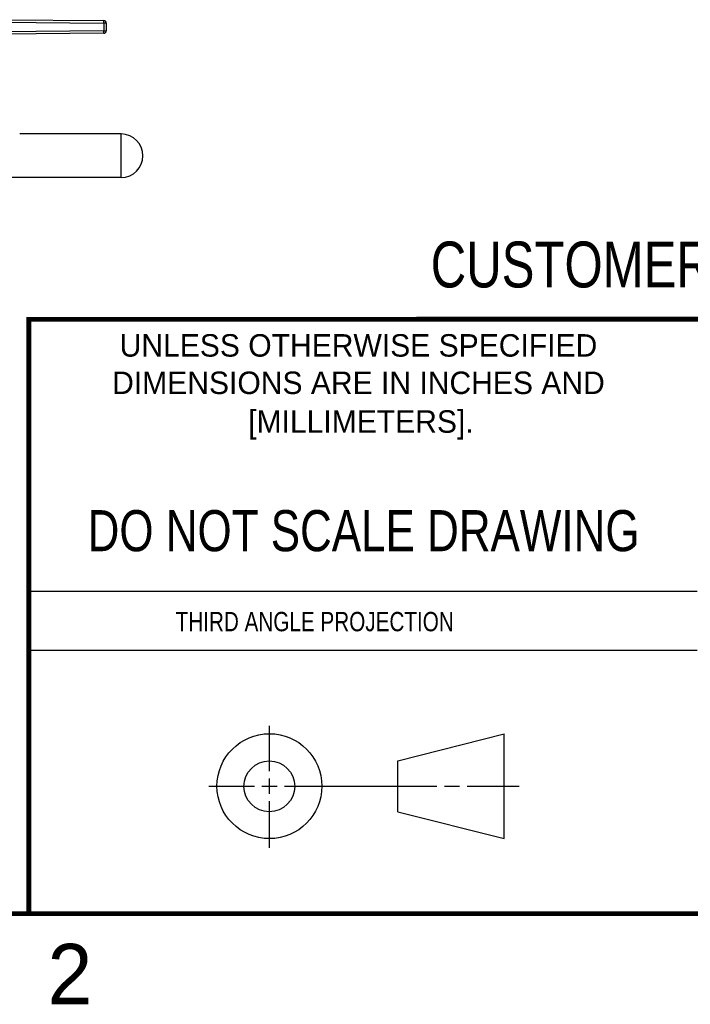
# Model space of a CAD drawing. Header units: inches. Extents: x 0 to 22, y 0 to 17.
# Tile 22 of 47: x 13.6 to 16.3, y 0.1 to 4.2. Entities that reach past the tile are written whole.
import ezdxf

# ---------------------------------------------------------------- set-up
doc = ezdxf.new("R2010")
doc.units = ezdxf.units.IN
doc.header["$LTSCALE"] = 1.21
doc.header["$MEASUREMENT"] = 0
doc.layers.get('0').update_dxf_attribs({"linetype": 'CONTINUOUS'})
doc.layers.add('02___PRT_ALL_AXES', color=7, linetype='CONTINUOUS')
doc.styles.get("Standard").update_dxf_attribs({"font": 'txt', "width": 0.8})
doc.styles.add('TEXTSTYLE_2', font='txt')

msp = doc.modelspace()

# ---------------------------------------------------------------- linework, layer by layer
at = {"color": 7, "linetype": 'CONTINUOUS'}
for p, q in [((13.5005, 4.1991), (13.9206, 4.1954)), ((13.5004, 4.1891), (13.9207, 4.1854)), ((13.9207, 4.1854), (13.9206, 4.1954)), ((13.9306, 4.1854), (13.9207, 4.1854)), ((13.9207, 4.1854), (13.9207, 4.1529)), ((13.9306, 4.1854), (13.9306, 4.1529)), ((13.9207, 4.1529), (13.5004, 4.1493)), ((13.9206, 4.1429), (13.5005, 4.1393)), ((13.9206, 4.1429), (13.9207, 4.1529)), ((13.9207, 4.1529), (13.9306, 4.1529)), ((15.1374, 1.132), (15.5769, 1.2447)), ((15.5769, 0.8105), (15.5769, 1.2447)), ((15.1374, 0.9219), (15.1374, 1.132)), ((15.1374, 0.9219), (15.5769, 0.8105))]:
    msp.add_line(p, q, dxfattribs=at)
at = {"color": 2, "linetype": 'CONTINUOUS'}
for p, q in [((13.61, 1.835), (16.375, 1.835)), ((16.375, 1.5888), (13.61, 1.5888)), ((14.6059, 1.0901), (14.6059, 1.2769)), ((14.3557, 1.0276), (14.5434, 1.0276)), ((14.5747, 1.0276), (14.6372, 1.0276)), ((14.6059, 0.9964), (14.6059, 1.0589)), ((14.6684, 1.0276), (15.2987, 1.0276)), ((15.3299, 1.0276), (15.3924, 1.0276)), ((15.4237, 1.0276), (15.6394, 1.0276)), ((14.6059, 0.7723), (14.6059, 0.9651))]:
    msp.add_line(p, q, dxfattribs=at)
at = {"color": 7, "linetype": 'CONTINUOUS', "const_width": 0.02}
for points in [[(13.6, 2.9595), (21.5, 2.96)], [(13.61, 0.5), (13.61, 2.96)], [(0.5, 0.5), (21.5, 0.5)]]:
    msp.add_lwpolyline(points, dxfattribs=at)
at = {"color": 7, "linetype": 'CONTINUOUS'}
for centre, radius in [((14.6059, 1.0276), 0.2171), ((14.6054, 1.0269), 0.105)]:
    msp.add_circle(centre, radius, dxfattribs=at)
for centre, start, end in [((13.9206, 4.1854), 359.9999, 89.4846), ((13.9206, 4.1529), 270.5, 360)]:
    msp.add_arc(centre, 0.01, start, end, dxfattribs=at)
at = {"layer": '02___PRT_ALL_AXES', "color": 7, "linetype": 'CONTINUOUS'}
for p, q in [((13.9926, 3.7262), (13.5725, 3.7262)), ((13.9926, 3.5462), (13.9926, 3.7262)), ((13.9926, 3.5462), (13.4926, 3.5462))]:
    msp.add_line(p, q, dxfattribs=at)
msp.add_arc((13.9926, 3.6362), 0.09, 270, 90, dxfattribs=at)

# ---------------------------------------------------------------- texts
at = {"color": 7, "linetype": 'CONTINUOUS', "attachment_point": 2, "line_spacing_factor": 0.9}
for s, insert, char_height, width in [('CUSTOMER DRAWING', (16.3742, 3.2811), 0.19, 2.432), ('DO NOT SCALE DRAWING', (14.9953, 2.1698), 0.17, 2.72)]:
    msp.add_mtext(s, dxfattribs=dict(at, insert=insert, char_height=char_height, width=width))
at = {"color": 2, "linetype": 'CONTINUOUS', "line_spacing_factor": 0.9, "style": 'TEXTSTYLE_2'}
for s, insert, char_height, width, attachment_point in [('UNLESS OTHERWISE SPECIFIED', (14.9742, 2.8979), 0.093, 2.418, 2), ('DIMENSIONS ARE IN INCHES AND', (14.9742, 2.7431), 0.093, 2.604, 2), ('[MILLIMETERS].', (14.9844, 2.5829), 0.093, 1.302, 2), ('2', (13.6875, 0.375), 0.25, 0.25, 1)]:
    msp.add_mtext(s, dxfattribs=dict(at, insert=insert, char_height=char_height, width=width, attachment_point=attachment_point))
at = {"color": 2, "linetype": 'CONTINUOUS', "insert": (14.2178, 1.7486), "char_height": 0.08, "width": 1.408, "attachment_point": 1, "line_spacing_factor": 0.9}
msp.add_mtext('THIRD ANGLE PROJECTION', dxfattribs=at)

doc.saveas('drawing.dxf')
